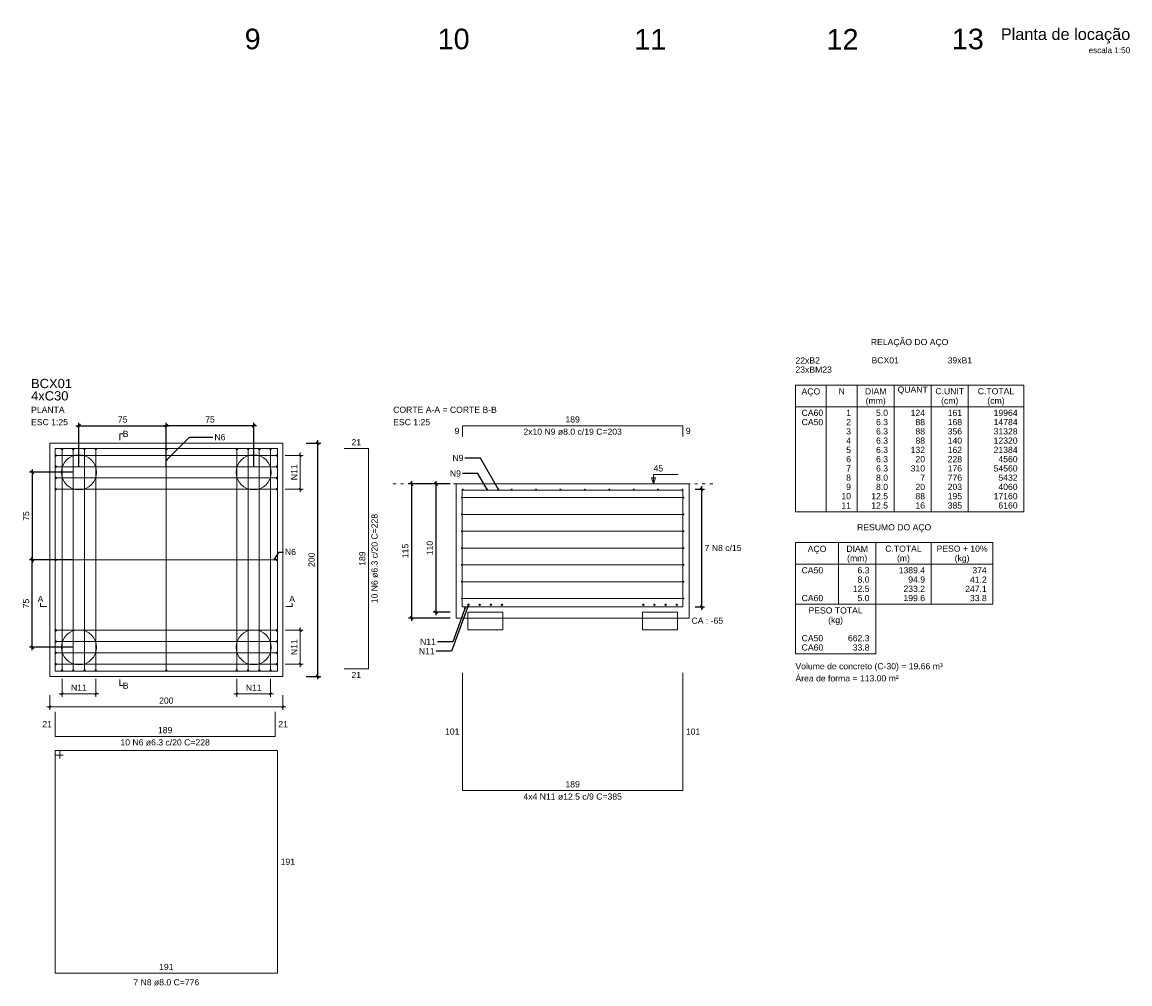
# Model space of a CAD drawing. Header units: millimetres. Extents: x 10906 to 25863, y 1966 to 4861.
# Tile 2 of 163: x 10958 to 10996, y 2887 to 2920. Entities that reach past the tile are written whole.
import ezdxf

# ---------------------------------------------------------------- set-up
doc = ezdxf.new("R2010")
doc.units = ezdxf.units.MM
doc.linetypes.add('DOT2', pattern=[3.175, 0, -3.175])
for name, color, linetype, lineweight in [('Descrição da armadura', 7, 'Continuous', 5), ('DT-Arm de distribuição', 5, 'Continuous', 5), ('DT-Barras na forma', 40, 'Continuous', 5), ('DT-Barras rebatidas', 40, 'Continuous', 5), ('DT-Cotas', 4, 'Continuous', 5), ('DT-Forma', 5, 'Continuous', 5), ('DT-Pontilhado', 7, 'DOT2', 5), ('DT-Relação do aço', 7, 'Continuous', 5), ('DT-Textos', 7, 'Continuous', 5), ('DT-Título', 7, 'Continuous', 20), ('FO-Estacas dos blocos', 1, 'Continuous', 20), ('LC-Textos', 7, 'Continuous', 20), ('Textos armaduras', 7, 'Continuous', 5)]:
    doc.layers.add(name, color=color, linetype=linetype, lineweight=lineweight)
doc.styles.add('Arial', font='arial.ttf')
doc.styles.get("Standard").update_dxf_attribs({"font": 'arial.ttf'})
doc.dimstyles.get("Standard").update_dxf_attribs({"dimtxt": 0.18, "dimasz": 0.18, "dimexe": 0.18, "dimexo": 0.0625, "dimgap": 0.09, "dimtad": 0, "dimtih": 1, "dimtoh": 1, "dimdec": 4, "dimzin": 0, "dimdsep": 46, "dimtxsty": 'Standard', "dimcen": 0.09, "dimadec": 0, "dimazin": 0, "dimtfac": 1, "dimtdec": 4, "dimtofl": 0, "dimtmove": 0, "dimatfit": 3, "dimfxl": 1, "dimtolj": 1, "dimtzin": 0, "dimarcsym": 0})
doc.dimstyles.new('UM_25.000000', dxfattribs={"dimtxt": 0.18, "dimasz": 0.1, "dimexe": 0.1, "dimexo": 0.2, "dimgap": 0, "dimtad": 1, "dimtih": 1, "dimtoh": 1, "dimdec": 1, "dimlfac": 25, "dimzin": 0, "dimdsep": 46, "dimtxsty": 'Standard', "dimcen": 0.09, "dimdle": 0.1, "dimclrd": 256, "dimclre": 256, "dimclrt": 7, "dimadec": 1, "dimazin": 2, "dimtfac": 1, "dimtdec": 1, "dimtofl": 0, "dimtmove": 0, "dimatfit": 3, "dimfxl": 1, "dimtolj": 1, "dimarcsym": 0})

# ---------------------------------------------------------------- blocks, each defined once
blk = doc.blocks.new('_Oblique')
at = {"color": 0, "linetype": 'ByBlock', "lineweight": -2}
blk.add_line((-0.5, -0.5), (0.5, 0.5), dxfattribs=at)
blk = doc.blocks.new('*D1150')
at = {"layer": 'Defpoints', "color": 0, "transparency": 16777216}
for p in [(10962.946, 2906.107), (10959.946, 2904.507), (10962.946, 2904.507)]:
    blk.add_point(p, dxfattribs=at)
at = {"layer": 'DT-Cotas', "lineweight": -2, "transparency": 16777216}
for p, q in [((10959.846, 2906.107), (10963.046, 2906.107)), ((10959.946, 2904.707), (10959.946, 2906.207)), ((10962.946, 2904.707), (10962.946, 2906.207))]:
    blk.add_line(p, q, dxfattribs=at)
at = {"layer": 'DT-Cotas', "lineweight": -2, "transparency": 16777216, "xscale": 0.1, "yscale": 0.1, "zscale": 0.1, "rotation": 180}
blk.add_blockref('_Oblique', (10959.946, 2906.107), dxfattribs=at)
at = {"layer": 'DT-Cotas', "lineweight": -2, "transparency": 16777216, "xscale": 0.1, "yscale": 0.1, "zscale": 0.1}
blk.add_blockref('_Oblique', (10962.946, 2906.107), dxfattribs=at)
at = {"layer": 'DT-Cotas', "color": 7, "transparency": 16777216, "insert": (10961.446, 2906.319), "char_height": 0.2118, "attachment_point": 5, "rotation": 0.0057, "style": 'Arial'}
blk.add_mtext('\\A1;75', dxfattribs=at)
blk = doc.blocks.new('*D1151')
at = {"layer": 'Defpoints', "color": 0, "transparency": 16777216}
for p in [(10962.946, 2906.107), (10962.946, 2904.507), (10965.946, 2904.507)]:
    blk.add_point(p, dxfattribs=at)
at = {"layer": 'DT-Cotas', "lineweight": -2, "transparency": 16777216}
for p, q in [((10966.046, 2906.107), (10962.846, 2906.107)), ((10962.946, 2904.707), (10962.946, 2906.207)), ((10965.946, 2904.707), (10965.946, 2906.207))]:
    blk.add_line(p, q, dxfattribs=at)
at = {"layer": 'DT-Cotas', "lineweight": -2, "transparency": 16777216, "xscale": 0.1, "yscale": 0.1, "zscale": 0.1, "rotation": 180}
blk.add_blockref('_Oblique', (10962.946, 2906.107), dxfattribs=at)
at = {"layer": 'DT-Cotas', "lineweight": -2, "transparency": 16777216, "xscale": 0.1, "yscale": 0.1, "zscale": 0.1}
blk.add_blockref('_Oblique', (10965.946, 2906.107), dxfattribs=at)
at = {"layer": 'DT-Cotas', "color": 7, "transparency": 16777216, "insert": (10964.446, 2906.319), "char_height": 0.2118, "attachment_point": 5, "rotation": 0.0057, "style": 'Arial'}
blk.add_mtext('\\A1;75', dxfattribs=at)
blk = doc.blocks.new('*D1152')
at = {"layer": 'Defpoints', "color": 0, "transparency": 16777216}
for p in [(10959.946, 2904.507), (10958.346, 2901.507), (10959.946, 2901.507)]:
    blk.add_point(p, dxfattribs=at)
at = {"layer": 'DT-Cotas', "lineweight": -2, "transparency": 16777216}
for p, q in [((10959.746, 2904.507), (10958.246, 2904.507)), ((10958.346, 2904.607), (10958.346, 2901.407)), ((10959.746, 2901.507), (10958.246, 2901.507))]:
    blk.add_line(p, q, dxfattribs=at)
at = {"layer": 'DT-Cotas', "lineweight": -2, "transparency": 16777216, "xscale": 0.1, "yscale": 0.1, "zscale": 0.1}
for p, rotation in [((10958.346, 2904.507), 90), ((10958.346, 2901.507), 270)]:
    blk.add_blockref('_Oblique', p, dxfattribs=dict(at, rotation=rotation))
at = {"layer": 'DT-Cotas', "color": 7, "transparency": 16777216, "insert": (10958.134, 2903.007), "char_height": 0.2118, "attachment_point": 5, "rotation": 90, "style": 'Arial'}
blk.add_mtext('\\A1;75', dxfattribs=at)
blk = doc.blocks.new('*D1153')
at = {"layer": 'Defpoints', "color": 0, "transparency": 16777216}
for p in [(10958.346, 2901.507), (10959.946, 2901.507), (10959.946, 2898.507)]:
    blk.add_point(p, dxfattribs=at)
at = {"layer": 'DT-Cotas', "lineweight": -2, "transparency": 16777216}
for p, q in [((10959.746, 2901.507), (10958.246, 2901.507)), ((10958.346, 2898.407), (10958.346, 2901.607)), ((10959.746, 2898.507), (10958.246, 2898.507))]:
    blk.add_line(p, q, dxfattribs=at)
at = {"layer": 'DT-Cotas', "lineweight": -2, "transparency": 16777216, "xscale": 0.1, "yscale": 0.1, "zscale": 0.1}
for p, rotation in [((10958.346, 2901.507), 90), ((10958.346, 2898.507), 270)]:
    blk.add_blockref('_Oblique', p, dxfattribs=dict(at, rotation=rotation))
at = {"layer": 'DT-Cotas', "color": 7, "transparency": 16777216, "insert": (10958.134, 2900.007), "char_height": 0.2118, "attachment_point": 5, "rotation": 90, "style": 'Arial'}
blk.add_mtext('\\A1;75', dxfattribs=at)
blk = doc.blocks.new('*D1154')
at = {"layer": 'Defpoints', "color": 0, "transparency": 16777216}
for p in [(10967.546, 2905.507), (10968.146, 2905.507), (10967.546, 2897.507)]:
    blk.add_point(p, dxfattribs=at)
at = {"layer": 'DT-Cotas', "lineweight": -2, "transparency": 16777216}
for p, q in [((10967.746, 2905.507), (10968.246, 2905.507)), ((10968.146, 2897.407), (10968.146, 2905.607)), ((10967.746, 2897.507), (10968.246, 2897.507))]:
    blk.add_line(p, q, dxfattribs=at)
at = {"layer": 'DT-Cotas', "lineweight": -2, "transparency": 16777216, "xscale": 0.1, "yscale": 0.1, "zscale": 0.1}
for p, rotation in [((10968.146, 2905.507), 90), ((10968.146, 2897.507), 270)]:
    blk.add_blockref('_Oblique', p, dxfattribs=dict(at, rotation=rotation))
at = {"layer": 'DT-Cotas', "color": 7, "transparency": 16777216, "insert": (10967.934, 2901.507), "char_height": 0.2118, "attachment_point": 5, "rotation": 90, "style": 'Arial'}
blk.add_mtext('\\A1;200', dxfattribs=at)
blk = doc.blocks.new('*D1159')
at = {"layer": 'Defpoints', "color": 0, "transparency": 16777216}
for p in [(10972.894, 2904.109), (10972.202, 2899.709), (10972.894, 2899.709)]:
    blk.add_point(p, dxfattribs=at)
at = {"layer": 'DT-Cotas', "lineweight": -2, "transparency": 16777216}
for p, q in [((10972.202, 2904.209), (10972.202, 2899.609)), ((10972.694, 2904.109), (10972.102, 2904.109)), ((10972.694, 2899.709), (10972.102, 2899.709))]:
    blk.add_line(p, q, dxfattribs=at)
at = {"layer": 'DT-Cotas', "lineweight": -2, "transparency": 16777216, "xscale": 0.1, "yscale": 0.1, "zscale": 0.1}
for p, rotation in [((10972.202, 2904.109), 90), ((10972.202, 2899.709), 270)]:
    blk.add_blockref('_Oblique', p, dxfattribs=dict(at, rotation=rotation))
at = {"layer": 'DT-Cotas', "color": 7, "transparency": 16777216, "insert": (10971.99, 2901.909), "char_height": 0.2118, "attachment_point": 5, "rotation": 90, "style": 'Arial'}
blk.add_mtext('\\A1;110', dxfattribs=at)
blk = doc.blocks.new('*D1160')
at = {"layer": 'Defpoints', "color": 0, "transparency": 16777216}
for p in [(10972.894, 2904.109), (10971.362, 2899.509), (10972.894, 2899.509)]:
    blk.add_point(p, dxfattribs=at)
at = {"layer": 'DT-Cotas', "lineweight": -2, "transparency": 16777216}
for p, q in [((10971.362, 2904.209), (10971.362, 2899.409)), ((10972.694, 2904.109), (10971.262, 2904.109)), ((10972.694, 2899.509), (10971.262, 2899.509))]:
    blk.add_line(p, q, dxfattribs=at)
at = {"layer": 'DT-Cotas', "lineweight": -2, "transparency": 16777216, "xscale": 0.1, "yscale": 0.1, "zscale": 0.1}
for p, rotation in [((10971.362, 2904.109), 90), ((10971.362, 2899.509), 270)]:
    blk.add_blockref('_Oblique', p, dxfattribs=dict(at, rotation=rotation))
at = {"layer": 'DT-Cotas', "color": 7, "transparency": 16777216, "insert": (10971.15, 2901.809), "char_height": 0.2118, "attachment_point": 5, "rotation": 90, "style": 'Arial'}
blk.add_mtext('\\A1;115', dxfattribs=at)
blk = doc.blocks.new('*D1161')
at = {"layer": 'Defpoints', "color": 0, "transparency": 16777216}
for p in [(10980.894, 2903.929), (10980.894, 2899.889), (10981.317, 2899.889)]:
    blk.add_point(p, dxfattribs=at)
at = {"layer": 'DT-Cotas', "lineweight": -2, "transparency": 16777216}
for p, q in [((10981.094, 2903.929), (10981.417, 2903.929)), ((10981.317, 2904.029), (10981.317, 2899.789)), ((10981.094, 2899.889), (10981.417, 2899.889))]:
    blk.add_line(p, q, dxfattribs=at)
at = {"layer": 'DT-Cotas', "lineweight": -2, "transparency": 16777216, "xscale": 0.1, "yscale": 0.1, "zscale": 0.1}
for p, rotation in [((10981.317, 2903.929), 90), ((10981.317, 2899.889), 270)]:
    blk.add_blockref('_Oblique', p, dxfattribs=dict(at, rotation=rotation))

msp = doc.modelspace()

# ---------------------------------------------------------------- linework, layer by layer
at = {"layer": 'DT-Arm de distribuição'}
for p, q in [((10962.94608, 2897.712), (10962.94608, 2905.302)), ((10959.15108, 2901.507), (10966.74108, 2901.507))]:
    msp.add_line(p, q, dxfattribs=at)
for centre in [(10962.94608, 2905.302), (10959.15108, 2901.507), (10966.74108, 2901.507), (10962.94608, 2897.712)]:
    msp.add_circle(centre, 0.025, dxfattribs=at)
at = {"layer": 'DT-Barras na forma'}
for p, q in [((10959.36608, 2897.712), (10959.36608, 2905.302)), ((10959.75275, 2897.712), (10959.75275, 2905.302)), ((10960.13941, 2897.712), (10960.13941, 2905.302)), ((10960.52608, 2897.712), (10960.52608, 2905.302)), ((10965.36608, 2897.712), (10965.36608, 2905.302)), ((10965.75275, 2897.712), (10965.75275, 2905.302)), ((10966.13941, 2897.712), (10966.13941, 2905.302)), ((10966.52608, 2897.712), (10966.52608, 2905.302)), ((10959.15108, 2905.087), (10966.74108, 2905.087)), ((10959.15108, 2904.70034), (10966.74108, 2904.70034)), ((10959.15108, 2904.31367), (10966.74108, 2904.31367)), ((10959.15108, 2903.927), (10966.74108, 2903.927)), ((10973.08988, 2903.64059), (10980.69788, 2903.64059)), ((10973.08988, 2903.06344), (10980.69788, 2903.06344)), ((10973.08988, 2902.4863), (10980.69788, 2902.4863)), ((10973.08988, 2901.90916), (10980.69788, 2901.90916)), ((10973.08988, 2901.33201), (10980.69788, 2901.33201)), ((10973.08988, 2900.75487), (10980.69788, 2900.75487)), ((10973.08988, 2900.17773), (10980.69788, 2900.17773)), ((10959.15108, 2899.087), (10966.74108, 2899.087)), ((10959.15108, 2898.70034), (10966.74108, 2898.70034)), ((10959.15108, 2898.31367), (10966.74108, 2898.31367)), ((10959.15108, 2897.927), (10966.74108, 2897.927))]:
    msp.add_line(p, q, dxfattribs=at)
msp.add_lwpolyline([(10959.12608, 2905.327), (10959.12608, 2897.687), (10966.76608, 2897.687), (10966.76608, 2905.327), (10959.12608, 2905.327)], close=True, dxfattribs=at)
for points in [[(10973.10588, 2903.92916), (10973.10588, 2899.88916), (10980.68188, 2899.88916), (10980.68188, 2903.92916)], [(10973.10588, 2903.52916), (10973.10588, 2903.89716), (10980.68188, 2903.89716), (10980.68188, 2903.52916)]]:
    msp.add_lwpolyline(points, dxfattribs=at)
for centre, radius in [((10959.36608, 2905.302), 0.025), ((10959.75275, 2905.302), 0.025), ((10960.13941, 2905.302), 0.025), ((10960.52608, 2905.302), 0.025), ((10965.36608, 2905.302), 0.025), ((10965.75275, 2905.302), 0.025), ((10966.13941, 2905.302), 0.025), ((10966.52608, 2905.302), 0.025), ((10959.15108, 2905.087), 0.025), ((10966.74108, 2905.087), 0.025), ((10959.15108, 2904.70034), 0.025), ((10966.74108, 2904.70034), 0.025), ((10959.15108, 2904.31367), 0.025), ((10966.74108, 2904.31367), 0.025), ((10959.15108, 2903.927), 0.025), ((10966.74108, 2903.927), 0.025), ((10973.10588, 2903.92916), 0), ((10973.10588, 2903.92916), 0), ((10973.12188, 2903.91316), 0.016), ((10973.9601, 2903.91316), 0.016), ((10974.79833, 2903.91316), 0.016), ((10975.63655, 2903.91316), 0.016), ((10976.47477, 2903.91316), 0.016), ((10977.31299, 2903.91316), 0.016), ((10978.15122, 2903.91316), 0.016), ((10978.98944, 2903.91316), 0.016), ((10979.82766, 2903.91316), 0.016), ((10980.66588, 2903.91316), 0.016), ((10973.08988, 2903.64059), 0.016), ((10980.69788, 2903.64059), 0.016), ((10973.08988, 2903.06344), 0.016), ((10980.69788, 2903.06344), 0.016), ((10973.08988, 2902.4863), 0.016), ((10980.69788, 2902.4863), 0.016), ((10973.08988, 2901.90916), 0.016), ((10980.69788, 2901.90916), 0.016), ((10973.08988, 2901.33201), 0.016), ((10980.69788, 2901.33201), 0.016), ((10973.08988, 2900.75487), 0.016), ((10980.69788, 2900.75487), 0.016), ((10973.08988, 2900.17773), 0.016), ((10973.31888, 2899.96416), 0.025), ((10973.70222, 2899.96416), 0.025), ((10974.08555, 2899.96416), 0.025), ((10974.46888, 2899.96416), 0.025), ((10979.31888, 2899.96416), 0.025), ((10979.70222, 2899.96416), 0.025), ((10980.08555, 2899.96416), 0.025), ((10980.46888, 2899.96416), 0.025), ((10980.69788, 2900.17773), 0.016), ((10959.15108, 2899.087), 0.025), ((10966.74108, 2899.087), 0.025), ((10959.15108, 2898.70034), 0.025), ((10966.74108, 2898.70034), 0.025), ((10959.15108, 2898.31367), 0.025), ((10966.74108, 2898.31367), 0.025), ((10959.15108, 2897.927), 0.025), ((10959.36608, 2897.712), 0.025), ((10959.75275, 2897.712), 0.025), ((10960.13941, 2897.712), 0.025), ((10960.52608, 2897.712), 0.025), ((10965.36608, 2897.712), 0.025), ((10965.75275, 2897.712), 0.025), ((10966.13941, 2897.712), 0.025), ((10966.52608, 2897.712), 0.025), ((10966.74108, 2897.927), 0.025)]:
    msp.add_circle(centre, radius, dxfattribs=at)
at = {"layer": 'DT-Barras rebatidas'}
for p, q in [((10973.11388, 2905.739), (10973.11388, 2906.107)), ((10973.11388, 2906.107), (10980.67388, 2906.107)), ((10980.67388, 2906.107), (10980.67388, 2905.739)), ((10969.04608, 2905.327), (10969.88668, 2905.327)), ((10969.88668, 2905.327), (10969.88668, 2897.767)), ((10969.88668, 2897.767), (10969.04608, 2897.767)), ((10973.11388, 2897.63064), (10973.11388, 2893.59064)), ((10980.67388, 2893.59064), (10980.67388, 2897.63064)), ((10959.12608, 2896.29067), (10959.12608, 2895.45006)), ((10966.68608, 2895.45006), (10966.68608, 2896.29067)), ((10959.12608, 2895.45006), (10966.68608, 2895.45006)), ((10959.28608, 2894.96626), (10959.12608, 2894.96626)), ((10959.12608, 2894.96626), (10959.12608, 2887.32626)), ((10966.76608, 2894.96626), (10959.12608, 2894.96626)), ((10959.12608, 2894.96626), (10959.12608, 2894.80626)), ((10959.12608, 2894.80626), (10959.40608, 2894.80626)), ((10959.28608, 2894.68626), (10959.28608, 2894.96626)), ((10966.76608, 2887.32626), (10966.76608, 2894.96626)), ((10973.11388, 2893.59064), (10980.67388, 2893.59064)), ((10959.12608, 2887.32626), (10966.76608, 2887.32626))]:
    msp.add_line(p, q, dxfattribs=at)
at = {"layer": 'DT-Cotas'}
for p, q in [((10967.02608, 2905.087), (10967.64608, 2905.087)), ((10967.58143, 2905.05165), (10967.51072, 2905.12236)), ((10967.54608, 2905.187), (10967.54608, 2903.827)), ((10967.02608, 2903.927), (10967.64608, 2903.927)), ((10967.58143, 2903.89165), (10967.51072, 2903.96236)), ((10967.54608, 2899.187), (10967.54608, 2897.827)), ((10967.02608, 2899.087), (10967.64608, 2899.087)), ((10967.58143, 2899.05165), (10967.51072, 2899.12236)), ((10967.02608, 2897.927), (10967.64608, 2897.927)), ((10967.58143, 2897.89165), (10967.51072, 2897.96236)), ((10959.36608, 2897.427), (10959.36608, 2896.807)), ((10960.52608, 2897.427), (10960.52608, 2896.807)), ((10965.36608, 2897.427), (10965.36608, 2896.807)), ((10966.52608, 2897.427), (10966.52608, 2896.807)), ((10960.62608, 2896.907), (10959.26608, 2896.907)), ((10959.33072, 2896.87165), (10959.40143, 2896.94236)), ((10960.49072, 2896.87165), (10960.56143, 2896.94236)), ((10966.62608, 2896.907), (10965.26608, 2896.907)), ((10965.33072, 2896.87165), (10965.40143, 2896.94236)), ((10966.49072, 2896.87165), (10966.56143, 2896.94236)), ((10958.94608, 2896.86133), (10958.94608, 2896.36133)), ((10966.94608, 2896.86133), (10966.94608, 2896.36133)), ((10958.84608, 2896.46133), (10967.04608, 2896.46133)), ((10958.98143, 2896.49668), (10958.91072, 2896.42597)), ((10966.98143, 2896.49668), (10966.91072, 2896.42597))]:
    msp.add_line(p, q, dxfattribs=at)
at = {"layer": 'DT-Forma'}
for points in [[(10958.94608, 2905.507), (10958.94608, 2897.507), (10966.94608, 2897.507), (10966.94608, 2905.507), (10958.94608, 2905.507)], [(10972.89388, 2904.10916), (10972.89388, 2899.50916), (10980.89388, 2899.50916), (10980.89388, 2904.10916), (10972.89388, 2904.10916)], [(10973.29388, 2899.10916), (10973.29388, 2899.70916), (10974.49388, 2899.70916), (10974.49388, 2899.10916), (10973.29388, 2899.10916)], [(10979.29388, 2899.10916), (10979.29388, 2899.70916), (10980.49388, 2899.70916), (10980.49388, 2899.10916), (10979.29388, 2899.10916)]]:
    msp.add_lwpolyline(points, close=True, dxfattribs=at)
at = {"layer": 'DT-Pontilhado', "ltscale": 0.05}
msp.add_line((10970.73388, 2904.10916), (10981.85388, 2904.10916), dxfattribs=at)
at = {"layer": 'DT-Relação do aço', "linetype": 'Continuous'}
for p, q in [((10984.54229, 2907.49796), (10992.37889, 2907.49796)), ((10984.54229, 2907.49796), (10984.54229, 2903.15606)), ((10985.60129, 2907.49796), (10985.60129, 2903.15606)), ((10986.66029, 2907.49796), (10986.66029, 2903.15606)), ((10987.93109, 2907.49796), (10987.93109, 2903.15606)), ((10989.20189, 2907.49796), (10989.20189, 2903.15606)), ((10990.47269, 2907.49796), (10990.47269, 2903.15606)), ((10992.37889, 2907.49796), (10992.37889, 2903.15606)), ((10984.54229, 2906.75666), (10992.37889, 2906.75666)), ((10984.54229, 2903.15606), (10992.37889, 2903.15606)), ((10984.54229, 2902.09706), (10984.54229, 2899.97906)), ((10984.54229, 2902.09706), (10991.31989, 2902.09706)), ((10986.02489, 2902.09706), (10986.02489, 2899.97906)), ((10987.29569, 2902.09706), (10987.29569, 2899.97906)), ((10989.20189, 2902.09706), (10989.20189, 2899.97906)), ((10991.31989, 2902.09706), (10991.31989, 2899.97906)), ((10984.54229, 2901.35576), (10991.31989, 2901.35576)), ((10984.54229, 2899.97906), (10991.31989, 2899.97906)), ((10984.54229, 2899.97906), (10984.54229, 2898.28466)), ((10987.29569, 2898.28466), (10987.29569, 2899.97906)), ((10984.54229, 2898.28466), (10987.29569, 2898.28466))]:
    msp.add_line(p, q, dxfattribs=at)
at = {"layer": 'DT-Textos'}
for points in [[(10961.34608, 2905.6129), (10961.34608, 2905.8247), (10961.45198, 2905.8247)], [(10979.67048, 2904.10916), (10979.67048, 2904.42686), (10980.51768, 2904.42686)], [(10958.84018, 2899.907), (10958.62838, 2899.907), (10958.62838, 2900.0129)], [(10967.05198, 2899.907), (10967.26378, 2899.907), (10967.26378, 2900.0129)], [(10961.34608, 2897.4011), (10961.34608, 2897.1893), (10961.45198, 2897.1893)]]:
    msp.add_lwpolyline(points, dxfattribs=at)
msp.add_lwpolyline([(10979.74108, 2904.32096), (10979.67048, 2904.10916), (10979.59988, 2904.32096), (10979.74108, 2904.32096)], close=True, dxfattribs=at)
at = {"layer": 'FO-Estacas dos blocos'}
for centre in [(10959.94608, 2904.507), (10965.94608, 2904.507), (10959.94608, 2898.507), (10965.94608, 2898.507)]:
    msp.add_circle(centre, 0.6, dxfattribs=at)

# ---------------------------------------------------------------- texts
at = {"layer": 'Descrição da armadura', "linetype": 'Continuous', "char_height": 0.2118, "attachment_point": 8, "line_spacing_factor": 0.798, "style": 'Arial'}
for s, insert, width in [('2x10 N9 ø8.0 c/19 C=203', (10976.89388, 2905.7893), 6.777498), ('7 N8 c/15', (10982.05823, 2901.80326), 2.552447), ('N11', (10959.94608, 2897.0129), 1.088351), ('N11', (10965.94608, 2897.0129), 1.088351), ('10 N6 ø6.3 c/20 C=228', (10962.90608, 2895.13236), 6.1509068), ('4x4 N11 ø12.5 c/9 C=385', (10976.89388, 2893.27294), 6.777498), ('7 N8 ø8.0 C=776', (10962.94608, 2886.90266), 4.5347476)]:
    msp.add_mtext(s, dxfattribs=dict(at, insert=insert, width=width))
at = {"layer": 'Descrição da armadura', "linetype": 'Continuous', "char_height": 0.2118, "attachment_point": 8, "rotation": 90, "line_spacing_factor": 0.798, "style": 'Arial'}
for s, insert, width in [('N11', (10967.44018, 2904.507), 1.088351), ('10 N6 ø6.3 c/20 C=228', (10970.20438, 2901.547), 6.1509068), ('N11', (10967.44018, 2898.507), 1.088351)]:
    msp.add_mtext(s, dxfattribs=dict(at, insert=insert, width=width))
at = {"layer": 'DT-Cotas', "color": 7, "linetype": 'Continuous', "char_height": 0.2118, "line_spacing_factor": 0.798, "style": 'Arial'}
for s, insert, width, attachment_point in [('N6', (10964.59903, 2905.6011), 0.7583984, 7), ('N9', (10973.14537, 2904.8918), 0.7583984, 9), ('N9', (10973.05995, 2904.35753), 0.7583984, 9), ('N6', (10967.01903, 2901.66777), 0.7583984, 7), ('N11', (10972.19879, 2898.5891), 1.088351, 9), ('N11', (10972.15691, 2898.26604), 1.088351, 9), ('200', (10962.94608, 2896.56723), 0.9949477, 8)]:
    msp.add_mtext(s, dxfattribs=dict(at, insert=insert, width=width, attachment_point=attachment_point))
at = {"layer": 'DT-Relação do aço', "linetype": 'Continuous', "char_height": 0.2118, "line_spacing_factor": 0.798, "style": 'Arial'}
for s, insert, width, attachment_point in [('RELAÇÃO DO AÇO', (10988.46089, 2908.80446), 5.3406545, 8), ('22xB2', (10984.54229, 2908.23926), 2.0121603, 7), ('BCX01', (10987.15449, 2908.23926), 1.8797737, 7), ('39xB1', (10989.76669, 2908.23926), 2.077919, 7), ('23xBM23', (10984.54229, 2907.92156), 2.5063649, 7), ('AÇO', (10985.07189, 2907.11046), 1.2856273, 8), ('N', (10986.13079, 2907.18026), 0.4284459, 8), ('DIAM', (10987.29569, 2907.18026), 1.4831933, 8), ('QUANT', (10988.56649, 2907.18026), 2.0764706, 8), ('C.UNIT', (10989.83729, 2907.18026), 1.9773979, 8), ('C.TOTAL', (10991.42579, 2907.18026), 2.5052061, 8), ('(mm)', (10987.29589, 2906.79246), 1.3835412, 8), ('(cm)', (10989.83689, 2906.79246), 1.1859752, 8), ('(cm)', (10991.42589, 2906.79246), 1.1859752, 8), ('RESUMO DO AÇO', (10987.93089, 2902.45046), 5.1091953, 8), ('AÇO', (10985.28389, 2901.70946), 1.2856273, 8), ('DIAM', (10986.66029, 2901.77936), 1.4831933, 8), ('C.TOTAL', (10988.24879, 2901.77936), 2.5052061, 8), ('PESO + 10%', (10990.26089, 2901.77936), 3.5121553, 8), ('(mm)', (10986.65989, 2901.39146), 1.3835412, 8), ('(m)', (10988.24889, 2901.39146), 0.8893366, 8), ('(kg)', (10990.26089, 2901.39146), 1.0217232, 8), ('CA50', (10984.75409, 2901.03806), 1.4840623, 7), ('6.3', (10987.08389, 2901.03806), 0.8247366, 9), ('1389.4', (10988.99009, 2901.03806), 1.8145943, 9), ('374', (10991.10809, 2901.03806), 0.9898577, 9), ('8.0', (10987.08389, 2900.72036), 0.8247366, 9), ('94.9', (10988.99009, 2900.72036), 1.1546891, 9), ('41.2', (10991.10809, 2900.72036), 1.1546891, 9), ('CA60', (10984.75409, 2900.08496), 1.4840623, 7), ('12.5', (10987.08389, 2900.40266), 1.1546891, 9), ('5.0', (10987.08389, 2900.08496), 0.8247366, 9), ('233.2', (10988.99009, 2900.40266), 1.4846417, 9), ('199.6', (10988.99009, 2900.08496), 1.4846417, 9), ('247.1', (10991.10809, 2900.40266), 1.4846417, 9), ('33.8', (10991.10809, 2900.08496), 1.1546891, 9), ('PESO TOTAL', (10985.91899, 2899.66136), 3.7253644, 8), ('(kg)', (10985.91889, 2899.27346), 1.0217232, 8), ('CA50', (10984.75409, 2898.70826), 1.4840623, 7), ('662.3', (10987.08389, 2898.70826), 1.4846417, 9), ('CA60', (10984.75409, 2898.39056), 1.4840623, 7), ('33.8', (10987.08389, 2898.39056), 1.1546891, 9), ('Volume de concreto (C-30) = 19.66 m³', (10984.54189, 2897.68546), 10.1398856, 7), ('Área de forma = 113.00 m²', (10984.54229, 2897.33156), 7.1065815, 7)]:
    msp.add_mtext(s, dxfattribs=dict(at, insert=insert, width=width, attachment_point=attachment_point))
at = {"layer": 'DT-Relação do aço', "color": 7, "linetype": 'Continuous', "char_height": 0.2118, "line_spacing_factor": 0.798, "style": 'Arial'}
for s, insert, width, attachment_point in [('CA60', (10984.75409, 2906.43896), 1.4840623, 7), ('1', (10986.44849, 2906.43896), 0.3299526, 9), ('5.0', (10987.71929, 2906.43896), 0.8247366, 9), ('124', (10988.99009, 2906.43896), 0.9898577, 9), ('161', (10990.26089, 2906.43896), 0.9898577, 9), ('19964', (10992.16709, 2906.43896), 1.6497628, 9), ('CA50', (10984.75409, 2906.12126), 1.4840623, 7), ('3', (10986.44849, 2905.80356), 0.3299526, 9), ('2', (10986.44849, 2906.12126), 0.3299526, 9), ('6.3', (10987.71929, 2906.12126), 0.8247366, 9), ('6.3', (10987.71929, 2905.80356), 0.8247366, 9), ('88', (10988.99009, 2906.12126), 0.6599051, 9), ('88', (10988.99009, 2905.80356), 0.6599051, 9), ('356', (10990.26089, 2905.80356), 0.9898577, 9), ('168', (10990.26089, 2906.12126), 0.9898577, 9), ('31328', (10992.16709, 2905.80356), 1.6497628, 9), ('14784', (10992.16709, 2906.12126), 1.6497628, 9), ('4', (10986.44849, 2905.48586), 0.3299526, 9), ('6.3', (10987.71929, 2905.48586), 0.8247366, 9), ('88', (10988.99009, 2905.48586), 0.6599051, 9), ('140', (10990.26089, 2905.48586), 0.9898577, 9), ('12320', (10992.16709, 2905.48586), 1.6497628, 9), ('5', (10986.44849, 2905.16816), 0.3299526, 9), ('6.3', (10987.71929, 2905.16816), 0.8247366, 9), ('132', (10988.99009, 2905.16816), 0.9898577, 9), ('162', (10990.26089, 2905.16816), 0.9898577, 9), ('21384', (10992.16709, 2905.16816), 1.6497628, 9), ('6', (10986.44849, 2904.85046), 0.3299526, 9), ('6.3', (10987.71929, 2904.85046), 0.8247366, 9), ('20', (10988.99009, 2904.85046), 0.6599051, 9), ('228', (10990.26089, 2904.85046), 0.9898577, 9), ('4560', (10992.16709, 2904.85046), 1.3198103, 9), ('7', (10986.44849, 2904.53276), 0.3299526, 9), ('6.3', (10987.71929, 2904.53276), 0.8247366, 9), ('310', (10988.99009, 2904.53276), 0.9898577, 9), ('176', (10990.26089, 2904.53276), 0.9898577, 9), ('54560', (10992.16709, 2904.53276), 1.6497628, 9), ('9', (10986.44849, 2903.89736), 0.3299526, 9), ('8', (10986.44849, 2904.21506), 0.3299526, 9), ('8.0', (10987.71929, 2904.21506), 0.8247366, 9), ('8.0', (10987.71929, 2903.89736), 0.8247366, 9), ('20', (10988.99009, 2903.89736), 0.6599051, 9), ('7', (10988.99009, 2904.21506), 0.3299526, 9), ('203', (10990.26089, 2903.89736), 0.9898577, 9), ('776', (10990.26089, 2904.21506), 0.9898577, 9), ('4060', (10992.16709, 2903.89736), 1.3198103, 9), ('5432', (10992.16709, 2904.21506), 1.3198103, 9), ('10', (10986.44849, 2903.57966), 0.6599051, 9), ('12.5', (10987.71929, 2903.57966), 1.1546891, 9), ('88', (10988.99009, 2903.57966), 0.6599051, 9), ('195', (10990.26089, 2903.57966), 0.9898577, 9), ('17160', (10992.16709, 2903.57966), 1.6497628, 9), ('11', (10986.44849, 2903.26196), 0.6599051, 9), ('12.5', (10987.71929, 2903.26196), 1.1546891, 9), ('16', (10988.99009, 2903.26196), 0.6599051, 9), ('385', (10990.26089, 2903.26196), 0.9898577, 9), ('6160', (10992.16709, 2903.26196), 1.3198103, 9)]:
    msp.add_mtext(s, dxfattribs=dict(at, insert=insert, width=width, attachment_point=attachment_point))
at = {"layer": 'DT-Textos', "line_spacing_factor": 0.798, "style": 'Arial'}
for s, insert, char_height, width, attachment_point in [('4xC30', (10958.30406, 2906.9668), 0.3177, 2.5856411, 7), ('PLANTA', (10958.30406, 2906.5432), 0.2118, 2.3197976, 7), ('CORTE A-A = CORTE B-B', (10970.73388, 2906.5432), 0.2118, 7.1734069, 7), ('ESC 1:25', (10958.30406, 2906.1196), 0.2118, 2.552447, 7), ('ESC 1:25', (10970.73388, 2906.1196), 0.2118, 2.552447, 7), ('B', (10961.45198, 2905.7188), 0.2118, 0.3977461, 7), ('45', (10979.67048, 2904.53276), 0.2118, 0.6632985, 7), ('A', (10958.62838, 2900.05526), 0.2118, 0.3977461, 8), ('A', (10967.26378, 2900.05526), 0.2118, 0.3977461, 8), ('CA : -65', (10980.97388, 2899.30916), 0.2118, 2.1873126, 7), ('B', (10961.45198, 2897.0834), 0.2118, 0.3977461, 7)]:
    msp.add_mtext(s, dxfattribs=dict(at, insert=insert, char_height=char_height, width=width, attachment_point=attachment_point))
at = {"layer": 'DT-Título', "insert": (10958.30406, 2907.3904), "char_height": 0.3177, "width": 2.8341596, "attachment_point": 7, "line_spacing_factor": 0.798, "style": 'Arial'}
msp.add_mtext('BCX01', dxfattribs=at)
at = {"layer": 'LC-Textos', "linetype": 'Continuous', "char_height": 0.706, "attachment_point": 8, "line_spacing_factor": 0.798, "style": 'Arial'}
for s, insert, width in [('9', (10965.90917, 2919.00851), 1.0998419), ('10', (10972.80917, 2919.00851), 2.1996838), ('11', (10979.55917, 2919.00851), 2.1996838), ('12', (10986.15917, 2919.00851), 2.1996838), ('13', (10990.45917, 2919.00851), 2.1996838)]:
    msp.add_mtext(s, dxfattribs=dict(at, insert=insert, width=width))
at = {"layer": 'LC-Textos', "attachment_point": 9, "line_spacing_factor": 0.798, "style": 'Arial'}
for s, insert, char_height, width in [('Planta de locação', (10996.03406, 2919.21415), 0.4, 15.7494057), ('escala 1:50', (10996.03359, 2918.88235), 0.2, 3.0528578)]:
    msp.add_mtext(s, dxfattribs=dict(at, insert=insert, char_height=char_height, width=width))
at = {"layer": 'Textos armaduras', "linetype": 'Continuous', "char_height": 0.2118, "attachment_point": 7, "line_spacing_factor": 0.798, "style": 'Arial'}
for s, insert, width in [('189', (10976.64642, 2906.2129), 0.9898577), ('9', (10972.84301, 2905.8171), 0.3299526), ('9', (10980.77978, 2905.8171), 0.3299526), ('21', (10969.3014, 2905.4329), 0.6599051), ('21', (10969.3014, 2897.4493), 0.6599051), ('21', (10958.69023, 2895.76447), 0.6599051), ('189', (10962.65861, 2895.55596), 0.9898577), ('21', (10966.79198, 2895.76447), 0.6599051), ('101', (10972.51305, 2895.50474), 0.9898577), ('101', (10980.77978, 2895.50474), 0.9898577), ('189', (10976.64642, 2893.69654), 0.9898577), ('191', (10966.87198, 2891.04036), 0.9898577), ('191', (10962.69861, 2887.43216), 0.9898577)]:
    msp.add_mtext(s, dxfattribs=dict(at, insert=insert, width=width))
at = {"layer": 'Textos armaduras', "linetype": 'Continuous', "insert": (10969.78078, 2901.29954), "char_height": 0.2118, "width": 0.9898577, "attachment_point": 7, "rotation": 90, "line_spacing_factor": 0.798, "style": 'Arial'}
msp.add_mtext('189', dxfattribs=at)

# ---------------------------------------------------------------- dimensions: what is measured, and where the dimension line sits
at = {"layer": 'DT-Cotas'}
for p1, picture, middle in [((10959.94608, 2904.507), '*D1150', (10961.44608, 2906.3188)), ((10965.94608, 2904.507), '*D1151', (10964.44608, 2906.3188))]:
    dim = msp.add_linear_dim(base=(10962.94608, 2906.107), p1=p1, p2=(10962.94608, 2904.507), dimstyle='UM_25.000000', override={"dimtxt": 0.2118, "dimasz": 0.1, "dimexe": 0.1, "dimexo": 0.2, "dimtad": 1, "dimtih": 0, "dimtoh": 0, "dimdec": 1, "dimlfac": 25, "dimzin": 8, "dimtxsty": 'Arial', "dimblk": 'Oblique', "dimblk1": 'Oblique', "dimblk2": 'Oblique', "dimsah": 1, "dimdle": 0.1, "dimse1": 0, "dimse2": 0, "dimclrt": 7, "dimadec": 1, "dimazin": 3, "dimtmove": 2, "dimldrblk": 'Oblique'}, dxfattribs=at)
    dim.commit()
    dim.dimension.update_dxf_attribs({"geometry": picture, "text_midpoint": middle, "dimtype": 160, "text_rotation": 0.00573})
for base, p1, p2, picture, middle in [((10968.14608, 2905.507), (10967.54608, 2897.507), (10967.54608, 2905.507), '*D1154', (10967.93428, 2901.507)), ((10958.34608, 2901.507), (10959.94608, 2904.507), (10959.94608, 2901.507), '*D1152', (10958.13428, 2903.007)), ((10971.36208, 2899.50916), (10972.89388, 2904.10916), (10972.89388, 2899.50916), '*D1160', (10971.15028, 2901.80916)), ((10972.20208, 2899.70916), (10972.89388, 2904.10916), (10972.89388, 2899.70916), '*D1159', (10971.99028, 2901.90916)), ((10958.34608, 2901.507), (10959.94608, 2898.507), (10959.94608, 2901.507), '*D1153', (10958.13428, 2900.007))]:
    dim = msp.add_linear_dim(base=base, p1=p1, p2=p2, angle=90, dimstyle='UM_25.000000', override={"dimtxt": 0.2118, "dimasz": 0.1, "dimexe": 0.1, "dimexo": 0.2, "dimtad": 1, "dimtih": 0, "dimtoh": 0, "dimdec": 1, "dimlfac": 25, "dimzin": 8, "dimtxsty": 'Arial', "dimblk": 'Oblique', "dimblk1": 'Oblique', "dimblk2": 'Oblique', "dimsah": 1, "dimdle": 0.1, "dimse1": 0, "dimse2": 0, "dimclrt": 7, "dimadec": 1, "dimazin": 3, "dimtmove": 2, "dimldrblk": 'Oblique'}, dxfattribs=at)
    dim.commit()
    dim.dimension.update_dxf_attribs({"geometry": picture, "text_midpoint": middle, "dimtype": 160, "text_rotation": 90})
dim = msp.add_linear_dim(base=(10981.31748, 2899.88916), p1=(10980.89388, 2903.92916), p2=(10980.89388, 2899.88916), angle=90, text=' ', dimstyle='UM_25.000000', override={"dimtxt": 0.2118, "dimasz": 0.1, "dimexe": 0.1, "dimexo": 0.2, "dimtad": 1, "dimtih": 0, "dimtoh": 0, "dimdec": 1, "dimlfac": 25, "dimzin": 8, "dimtxsty": 'Arial', "dimblk": 'Oblique', "dimblk1": 'Oblique', "dimblk2": 'Oblique', "dimsah": 1, "dimdle": 0.1, "dimse1": 0, "dimse2": 0, "dimclrt": 7, "dimadec": 1, "dimazin": 3, "dimtmove": 2, "dimldrblk": 'Oblique'}, dxfattribs=at)
dim.commit()
dim.dimension.update_dxf_attribs({"geometry": '*D1161', "text_midpoint": (10981.10568, 2901.90916), "dimtype": 160, "text_rotation": 90})

# ---------------------------------------------------------------- leaders
for points in [[(10962.94608, 2904.907), (10963.74608, 2905.707), (10964.54608, 2905.707)], [(10974.36322, 2903.89716), (10973.72782, 2904.9977), (10973.19832, 2904.9977)], [(10973.9601, 2903.91316), (10973.6424, 2904.46343), (10973.1129, 2904.46343)], [(10966.64608, 2901.507), (10966.80608, 2901.77367), (10966.96608, 2901.77367)], [(10973.31888, 2899.96416), (10972.73936, 2898.37194), (10972.20986, 2898.37194)], [(10973.21588, 2899.88916), (10972.78124, 2898.695), (10972.25174, 2898.695)]]:
    msp.add_leader(points, dimstyle='Standard', override={"dimasz": 0.05, "dimldrblk": 'Closed'}, dxfattribs=at)

doc.saveas('drawing.dxf')
